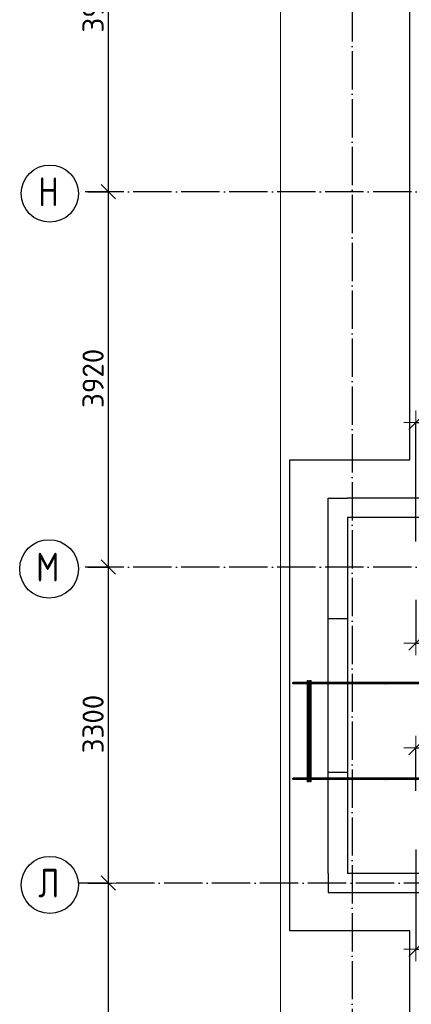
# Model space of a CAD drawing. Header units: millimetres. Extents: x -3483 to 105345, y -283423 to 72284.
# Tile 114 of 155: x 76532 to 80615, y 27134 to 37417. Entities that reach past the tile are written whole.
import ezdxf

# ---------------------------------------------------------------- set-up
doc = ezdxf.new("R2010")
doc.units = ezdxf.units.MM
doc.header["$PDMODE"] = 65
for name, pattern in [('______11', [500, 400, -50, 0, -50]), ('______2', [270, 200, -70]), ('______5', [1100, 800, -100, 100, -100])]:
    doc.linetypes.add(name, pattern=pattern)
for name, color, linetype, lineweight in [('Standard', 7, 'Continuous', 25), ('Размерная линия_ общее', 7, 'Continuous', 13), ('Стена_ общее', 7, 'Continuous', 35), ('Фундамент_ общее', 7, 'Continuous', 35)]:
    doc.layers.add(name, color=color, linetype=linetype, lineweight=lineweight)
doc.layers.add('Арм.стержн. Фиксатор', color=7, linetype='Continuous', lineweight=35, true_color=0x501e0f)
doc.layers.add('Осевая линия_ общее', color=7, linetype='______5', lineweight=13, true_color=0xa0a0a0)
doc.styles.add('ISOCPEUR', font='ISOCPEUR')
doc.dimstyles.new('DIMSTYLE_4', dxfattribs={"dimtxt": 220, "dimasz": 250, "dimexe": 0, "dimexo": 0, "dimgap": 110, "dimtad": 2, "dimdec": 0, "dimrnd": 5, "dimzin": 12, "dimdsep": 46, "dimtxsty": 'ISOCPEUR', "dimblk1": 'ALL_ML_STRICH', "dimblk2": 'ALL_ML_STRICH', "dimsah": 1, "dimcen": 0, "dimclrd": 7, "dimclre": 256, "dimclrt": 7, "dimadec": 0, "dimazin": 0, "dimtfac": 1, "dimtdec": 0, "dimtix": 1, "dimtmove": 2, "dimatfit": 3, "dimfxl": 0, "dimtzin": 0, "dimlwd": 0, "dimlwe": -3, "dimarcsym": 0})
doc.dimstyles.new('DIMSTYLE_5', dxfattribs={"dimtxt": 220, "dimasz": 250, "dimexe": 0, "dimexo": 0, "dimgap": 110, "dimtad": 2, "dimdec": 0, "dimrnd": 5, "dimzin": 12, "dimdsep": 46, "dimtxsty": 'ISOCPEUR', "dimblk1": 'ALL_ML_STRICH', "dimblk2": 'ALL_ML_STRICH', "dimsah": 1, "dimcen": 0, "dimclrd": 7, "dimclre": 256, "dimclrt": 7, "dimadec": 0, "dimazin": 0, "dimtfac": 1, "dimtdec": 0, "dimtix": 1, "dimtmove": 2, "dimatfit": 3, "dimfxl": 0, "dimtvp": 1.2, "dimtzin": 0, "dimlwd": 0, "dimlwe": -3, "dimarcsym": 0})

# ---------------------------------------------------------------- blocks, each defined once
blk = doc.blocks.new('ALL_ML_STRICH')
at = {"color": 0, "linetype": 'ByBlock', "lineweight": -2}
for p, q in [((0, -0.5), (0, 0.5)), ((-1, 0), (0.5, 0)), ((-0.3, -0.3), (0.3, 0.3))]:
    blk.add_line(p, q, dxfattribs=at)
blk = doc.blocks.new('*D138')
at = {"layer": 'DEFPOINTS', "color": 7, "linetype": 'Continuous', "lineweight": 13, "transparency": 33554687}
for p in [(77142, 28400), (77142, 25100), (77457, 25100)]:
    blk.add_point(p, dxfattribs=at)
at = {"layer": 'Размерная линия_ общее', "color": 253, "linetype": 'Continuous', "lineweight": -2, "true_color": 0xa0a0a0, "transparency": 33554687}
for p, q in [((77242, 28400), (77457, 28400)), ((77242, 25100), (77457, 25100))]:
    blk.add_line(p, q, dxfattribs=at)
at = {"layer": 'Размерная линия_ общее', "color": 7, "linetype": 'Continuous', "lineweight": -2, "transparency": 33554687}
blk.add_line((77457, 25100), (77457, 28400), dxfattribs=at)
at = {"layer": 'Размерная линия_ общее', "color": 7, "linetype": 'Continuous', "lineweight": 13, "transparency": 33554687, "xscale": 250, "yscale": 250, "zscale": 250}
for p, rotation in [((77457, 28400), 90), ((77457, 25100), 270)]:
    blk.add_blockref('ALL_ML_STRICH', p, dxfattribs=dict(at, rotation=rotation))
at = {"layer": 'Размерная линия_ общее', "color": 7, "linetype": 'Continuous', "lineweight": 13, "transparency": 33554687, "insert": (77297, 26761), "char_height": 220, "width": 880, "attachment_point": 5, "rotation": 90, "style": 'ISOCPEUR'}
blk.add_mtext('\\A1;{3300}', dxfattribs=at)
blk = doc.blocks.new('*D139')
at = {"layer": 'DEFPOINTS', "color": 7, "linetype": 'Continuous', "lineweight": 13, "transparency": 33554687}
for p in [(77142, 31700), (77142, 28400), (77457, 28400)]:
    blk.add_point(p, dxfattribs=at)
at = {"layer": 'Размерная линия_ общее', "color": 253, "linetype": 'Continuous', "lineweight": -2, "true_color": 0xa0a0a0, "transparency": 33554687}
for p, q in [((77242, 31700), (77457, 31700)), ((77242, 28400), (77457, 28400))]:
    blk.add_line(p, q, dxfattribs=at)
at = {"layer": 'Размерная линия_ общее', "color": 7, "linetype": 'Continuous', "lineweight": -2, "transparency": 33554687}
blk.add_line((77457, 28400), (77457, 31700), dxfattribs=at)
at = {"layer": 'Размерная линия_ общее', "color": 7, "linetype": 'Continuous', "lineweight": 13, "transparency": 33554687, "xscale": 250, "yscale": 250, "zscale": 250}
for p, rotation in [((77457, 31700), 90), ((77457, 28400), 270)]:
    blk.add_blockref('ALL_ML_STRICH', p, dxfattribs=dict(at, rotation=rotation))
at = {"layer": 'Размерная линия_ общее', "color": 7, "linetype": 'Continuous', "lineweight": 13, "transparency": 33554687, "insert": (77297, 30061), "char_height": 220, "width": 880, "attachment_point": 5, "rotation": 90, "style": 'ISOCPEUR'}
blk.add_mtext('\\A1;{3300}', dxfattribs=at)
blk = doc.blocks.new('*D140')
at = {"layer": 'DEFPOINTS', "color": 7, "linetype": 'Continuous', "lineweight": 13, "transparency": 33554687}
for p in [(77142, 35620), (77142, 31700), (77457, 31700)]:
    blk.add_point(p, dxfattribs=at)
at = {"layer": 'Размерная линия_ общее', "color": 253, "linetype": 'Continuous', "lineweight": -2, "true_color": 0xa0a0a0, "transparency": 33554687}
for p, q in [((77242, 35620), (77457, 35620)), ((77242, 31700), (77457, 31700))]:
    blk.add_line(p, q, dxfattribs=at)
at = {"layer": 'Размерная линия_ общее', "color": 7, "linetype": 'Continuous', "lineweight": -2, "transparency": 33554687}
blk.add_line((77457, 31700), (77457, 35620), dxfattribs=at)
at = {"layer": 'Размерная линия_ общее', "color": 7, "linetype": 'Continuous', "lineweight": 13, "transparency": 33554687, "xscale": 250, "yscale": 250, "zscale": 250}
for p, rotation in [((77457, 35620), 90), ((77457, 31700), 270)]:
    blk.add_blockref('ALL_ML_STRICH', p, dxfattribs=dict(at, rotation=rotation))
at = {"layer": 'Размерная линия_ общее', "color": 7, "linetype": 'Continuous', "lineweight": 13, "transparency": 33554687, "insert": (77297, 33671), "char_height": 220, "width": 880, "attachment_point": 5, "rotation": 90, "style": 'ISOCPEUR'}
blk.add_mtext('\\A1;{3920}', dxfattribs=at)
blk = doc.blocks.new('*D141')
at = {"layer": 'DEFPOINTS', "color": 7, "linetype": 'Continuous', "lineweight": 13, "transparency": 33554687}
for p in [(77142, 39540), (77142, 35620), (77457, 35620)]:
    blk.add_point(p, dxfattribs=at)
at = {"layer": 'Размерная линия_ общее', "color": 253, "linetype": 'Continuous', "lineweight": -2, "true_color": 0xa0a0a0, "transparency": 33554687}
for p, q in [((77242, 39540), (77457, 39540)), ((77242, 35620), (77457, 35620))]:
    blk.add_line(p, q, dxfattribs=at)
at = {"layer": 'Размерная линия_ общее', "color": 7, "linetype": 'Continuous', "lineweight": -2, "transparency": 33554687}
blk.add_line((77457, 35620), (77457, 39540), dxfattribs=at)
at = {"layer": 'Размерная линия_ общее', "color": 7, "linetype": 'Continuous', "lineweight": 13, "transparency": 33554687, "xscale": 250, "yscale": 250, "zscale": 250}
for p, rotation in [((77457, 39540), 90), ((77457, 35620), 270)]:
    blk.add_blockref('ALL_ML_STRICH', p, dxfattribs=dict(at, rotation=rotation))
at = {"layer": 'Размерная линия_ общее', "color": 7, "linetype": 'Continuous', "lineweight": 13, "transparency": 33554687, "insert": (77297, 37591), "char_height": 220, "width": 880, "attachment_point": 5, "rotation": 90, "style": 'ISOCPEUR'}
blk.add_mtext('\\A1;{3920}', dxfattribs=at)
blk = doc.blocks.new('СЛОЖНЫЙ_ОБЪЕКТ_2')
at = {"layer": 'Стена_ общее', "color": 9, "linetype": 'Continuous', "lineweight": -3, "true_color": 0xc7c7c7, "transparency": 33554687}
for p, q in [((79750, 28500), (79750, 32420)), ((79750, 32420), (79950, 32420)), ((81000, 32420), (79950, 32420)), ((79950, 32220), (79950, 28500)), ((79950, 32220), (81200, 32220)), ((79750, 28500), (79750, 28300)), ((81000, 28500), (79950, 28500)), ((79750, 28300), (81000, 28300))]:
    blk.add_line(p, q, dxfattribs=at)
at = {"layer": 'Стена_ общее', "color": 9, "linetype": '______2', "lineweight": -3, "true_color": 0xc7c7c7, "transparency": 33554687}
for p, q in [((79950, 31160), (79750, 31160)), ((79750, 29560), (79950, 29560))]:
    blk.add_line(p, q, dxfattribs=at)
blk = doc.blocks.new('*D603')
at = {"layer": 'DEFPOINTS', "color": 7, "linetype": 'Continuous', "lineweight": 13, "transparency": 33554687}
for p in [(80664, 29813), (81200, 29648), (80664, 29263)]:
    blk.add_point(p, dxfattribs=at)
at = {"layer": 'Размерная линия_ общее', "color": 253, "linetype": 'Continuous', "lineweight": -2, "true_color": 0xa0a0a0, "transparency": 33554687}
for p, q in [((80664, 29363), (80664, 29813)), ((81200, 29748), (81200, 29813))]:
    blk.add_line(p, q, dxfattribs=at)
at = {"layer": 'Размерная линия_ общее', "color": 7, "linetype": 'Continuous', "lineweight": -2, "transparency": 33554687}
blk.add_line((80664, 29813), (81200, 29813), dxfattribs=at)
at = {"layer": 'Размерная линия_ общее', "color": 7, "linetype": 'Continuous', "lineweight": 13, "transparency": 33554687, "xscale": 250, "yscale": 250, "zscale": 250, "rotation": 180}
blk.add_blockref('ALL_ML_STRICH', (80664, 29813), dxfattribs=at)
at = {"layer": 'Размерная линия_ общее', "color": 7, "linetype": 'Continuous', "lineweight": 13, "transparency": 33554687, "xscale": 250, "yscale": 250, "zscale": 250}
blk.add_blockref('ALL_ML_STRICH', (81200, 29813), dxfattribs=at)
at = {"layer": 'Размерная линия_ общее', "color": 7, "linetype": 'Continuous', "lineweight": 13, "transparency": 33554687, "insert": (80943, 29973), "char_height": 220, "width": 660, "attachment_point": 5, "style": 'ISOCPEUR'}
blk.add_mtext('\\A1;{535}', dxfattribs=at)
blk = doc.blocks.new('*D605')
at = {"layer": 'DEFPOINTS', "color": 7, "linetype": 'Continuous', "lineweight": 13, "transparency": 33554687}
for p in [(80664, 28852), (82164, 27979), (80664, 27709)]:
    blk.add_point(p, dxfattribs=at)
at = {"layer": 'Размерная линия_ общее', "color": 253, "linetype": 'Continuous', "lineweight": -2, "true_color": 0xa0a0a0, "transparency": 33554687}
for p, q in [((80664, 28752), (80664, 27709)), ((82164, 27879), (82164, 27709))]:
    blk.add_line(p, q, dxfattribs=at)
at = {"layer": 'Размерная линия_ общее', "color": 7, "linetype": 'Continuous', "lineweight": -2, "transparency": 33554687}
blk.add_line((80664, 27709), (82164, 27709), dxfattribs=at)
at = {"layer": 'Размерная линия_ общее', "color": 7, "linetype": 'Continuous', "lineweight": 13, "transparency": 33554687, "xscale": 250, "yscale": 250, "zscale": 250, "rotation": 180}
blk.add_blockref('ALL_ML_STRICH', (80664, 27709), dxfattribs=at)
at = {"layer": 'Размерная линия_ общее', "color": 7, "linetype": 'Continuous', "lineweight": 13, "transparency": 33554687, "xscale": 250, "yscale": 250, "zscale": 250}
blk.add_blockref('ALL_ML_STRICH', (82164, 27709), dxfattribs=at)
at = {"layer": 'Размерная линия_ общее', "color": 7, "linetype": 'Continuous', "lineweight": 13, "transparency": 33554687, "insert": (81040, 27979), "char_height": 220, "width": 11, "attachment_point": 1, "line_spacing_factor": 0.60241, "style": 'ISOCPEUR'}
blk.add_mtext('5х300', dxfattribs=at)
blk = doc.blocks.new('*D606')
at = {"layer": 'DEFPOINTS', "color": 7, "linetype": 'Continuous', "lineweight": 13, "transparency": 33554687}
for p in [(80664, 31457), (81200, 31072), (80664, 30907)]:
    blk.add_point(p, dxfattribs=at)
at = {"layer": 'Размерная линия_ общее', "color": 253, "linetype": 'Continuous', "lineweight": -2, "true_color": 0xa0a0a0, "transparency": 33554687}
for p, q in [((80664, 31357), (80664, 30907)), ((81200, 30972), (81200, 30907))]:
    blk.add_line(p, q, dxfattribs=at)
at = {"layer": 'Размерная линия_ общее', "color": 7, "linetype": 'Continuous', "lineweight": -2, "transparency": 33554687}
blk.add_line((80664, 30907), (81200, 30907), dxfattribs=at)
at = {"layer": 'Размерная линия_ общее', "color": 7, "linetype": 'Continuous', "lineweight": 13, "transparency": 33554687, "xscale": 250, "yscale": 250, "zscale": 250, "rotation": 180}
blk.add_blockref('ALL_ML_STRICH', (80664, 30907), dxfattribs=at)
at = {"layer": 'Размерная линия_ общее', "color": 7, "linetype": 'Continuous', "lineweight": 13, "transparency": 33554687, "xscale": 250, "yscale": 250, "zscale": 250}
blk.add_blockref('ALL_ML_STRICH', (81200, 30907), dxfattribs=at)
at = {"layer": 'Размерная линия_ общее', "color": 7, "linetype": 'Continuous', "lineweight": 13, "transparency": 33554687, "insert": (80943, 31067), "char_height": 220, "width": 660, "attachment_point": 5, "style": 'ISOCPEUR'}
blk.add_mtext('\\A1;{535}', dxfattribs=at)
blk = doc.blocks.new('*D608')
at = {"layer": 'DEFPOINTS', "color": 7, "linetype": 'Continuous', "lineweight": 13, "transparency": 33554687}
for p in [(80664, 33211), (82164, 32741), (80664, 31868)]:
    blk.add_point(p, dxfattribs=at)
at = {"layer": 'Размерная линия_ общее', "color": 253, "linetype": 'Continuous', "lineweight": -2, "true_color": 0xa0a0a0, "transparency": 33554687}
for p, q in [((80664, 31968), (80664, 33211)), ((82164, 32841), (82164, 33211))]:
    blk.add_line(p, q, dxfattribs=at)
at = {"layer": 'Размерная линия_ общее', "color": 7, "linetype": 'Continuous', "lineweight": -2, "transparency": 33554687}
blk.add_line((80664, 33211), (82164, 33211), dxfattribs=at)
at = {"layer": 'Размерная линия_ общее', "color": 7, "linetype": 'Continuous', "lineweight": 13, "transparency": 33554687, "xscale": 250, "yscale": 250, "zscale": 250, "rotation": 180}
blk.add_blockref('ALL_ML_STRICH', (80664, 33211), dxfattribs=at)
at = {"layer": 'Размерная линия_ общее', "color": 7, "linetype": 'Continuous', "lineweight": 13, "transparency": 33554687, "xscale": 250, "yscale": 250, "zscale": 250}
blk.add_blockref('ALL_ML_STRICH', (82164, 33211), dxfattribs=at)
at = {"layer": 'Размерная линия_ общее', "color": 7, "linetype": 'Continuous', "lineweight": 13, "transparency": 33554687, "insert": (81040, 33481), "char_height": 220, "width": 11, "attachment_point": 1, "line_spacing_factor": 0.60241, "style": 'ISOCPEUR'}
blk.add_mtext('5х300', dxfattribs=at)

msp = doc.modelspace()

# ---------------------------------------------------------------- hatches: boundary and pattern name
at = {"layer": 'Арм.стержн. Фиксатор', "linetype": 'Continuous', "lineweight": 35, "transparency": 33554687}
for points in [[(79556, 30478), (79555.5, 30480.3), (79554.2, 30482.2), (79552.3, 30483.5), (79550, 30484), (79547.7, 30483.5), (79545.8, 30482.2), (79544.5, 30480.3), (79544, 30478), (79544.5, 30475.7), (79545.8, 30473.8), (79547.7, 30472.5), (79550, 30472), (79552.3, 30472.5), (79554.2, 30473.8), (79555.5, 30475.7)], [(79956, 30478), (79955.5, 30480.3), (79954.2, 30482.2), (79952.3, 30483.5), (79950, 30484), (79947.7, 30483.5), (79945.8, 30482.2), (79944.5, 30480.3), (79944, 30478), (79944.5, 30475.7), (79945.8, 30473.8), (79947.7, 30472.5), (79950, 30472), (79952.3, 30472.5), (79954.2, 30473.8), (79955.5, 30475.7)], [(80356, 30478), (80355.5, 30480.3), (80354.2, 30482.2), (80352.3, 30483.5), (80350, 30484), (80347.7, 30483.5), (80345.8, 30482.2), (80344.5, 30480.3), (80344, 30478), (80344.5, 30475.7), (80345.8, 30473.8), (80347.7, 30472.5), (80350, 30472), (80352.3, 30472.5), (80354.2, 30473.8), (80355.5, 30475.7)], [(79556, 29478), (79555.5, 29480.3), (79554.2, 29482.2), (79552.3, 29483.5), (79550, 29484), (79547.7, 29483.5), (79545.8, 29482.2), (79544.5, 29480.3), (79544, 29478), (79544.5, 29475.7), (79545.8, 29473.8), (79547.7, 29472.5), (79550, 29472), (79552.3, 29472.5), (79554.2, 29473.8), (79555.5, 29475.7)], [(79956, 29478), (79955.5, 29480.3), (79954.2, 29482.2), (79952.3, 29483.5), (79950, 29484), (79947.7, 29483.5), (79945.8, 29482.2), (79944.5, 29480.3), (79944, 29478), (79944.5, 29475.7), (79945.8, 29473.8), (79947.7, 29472.5), (79950, 29472), (79952.3, 29472.5), (79954.2, 29473.8), (79955.5, 29475.7)], [(80356, 29478), (80355.5, 29480.3), (80354.2, 29482.2), (80352.3, 29483.5), (80350, 29484), (80347.7, 29483.5), (80345.8, 29482.2), (80344.5, 29480.3), (80344, 29478), (80344.5, 29475.7), (80345.8, 29473.8), (80347.7, 29472.5), (80350, 29472), (80352.3, 29472.5), (80354.2, 29473.8), (80355.5, 29475.7)]]:
    msp.add_hatch(color=22, dxfattribs=at).paths.add_polyline_path(points)

# ---------------------------------------------------------------- linework, layer by layer
at = {"layer": 'Standard', "color": 7, "linetype": 'Continuous', "lineweight": 13, "transparency": 33554687}
msp.add_lwpolyline([(79250, -750), (105250, -750), (105250, 46690), (79250, 46690), (79250, -750)], dxfattribs=at)
at = {"layer": 'Арм.стержн. Фиксатор', "color": 22, "linetype": 'Continuous', "lineweight": 35, "transparency": 33554687}
for points in [[(79380, 30496), (94470, 30496), (94470, 30484), (79380, 30484), (79380, 30496)], [(79380, 30496), (94470, 30496), (94470, 30484), (79380, 30484), (79380, 30496)], [(79544, 30512.9), (79544, 29460.8), (79532, 29460.8), (79532, 30512.9), (79544, 30512.9)], [(79556, 29461.1), (79556, 30513.1), (79568, 30513.1), (79568, 29461.1), (79556, 29461.1)], [(79380, 29496), (94470, 29496), (94470, 29484), (79380, 29484), (79380, 29496)], [(79380, 29496), (94470, 29496), (94470, 29484), (79380, 29484), (79380, 29496)]]:
    msp.add_lwpolyline(points, dxfattribs=at)
at = {"layer": 'Осевая линия_ общее', "color": 253, "linetype": '______11', "lineweight": -3, "true_color": 0xa0a0a0, "transparency": 33554687}
for p, q in [((80000, 46590), (80000, -2827.9)), ((96620, 35620), (77142.2, 35620)), ((96620, 31700), (77142.2, 31700)), ((94940, 28400), (77142.2, 28400))]:
    msp.add_line(p, q, dxfattribs=at)
at = {"layer": 'Осевая линия_ общее', "color": 7, "linetype": 'Continuous', "lineweight": -3, "transparency": 33554687}
for centre, radius in [((76846, 35600.5), 298.8), ((76838, 31680.5), 305.8), ((76846, 28380.5), 298.8)]:
    msp.add_circle(centre, radius, dxfattribs=at)
at = {"layer": 'Фундамент_ общее', "color": 7, "lineweight": 25, "transparency": 33554687}
for p, q in [((80600, 32820), (80600, 38420)), ((79350, 27900), (79350, 32820)), ((79350, 32820), (80600, 32820)), ((80600, 27900), (79350, 27900)), ((80600, 22300), (80600, 27900))]:
    msp.add_line(p, q, dxfattribs=at)
at = {"layer": 'Фундамент_ общее', "color": 7, "linetype": 'Continuous', "lineweight": 25, "transparency": 33554687}
for p, q in [((80600, 32820), (80600, 38420)), ((79350, 27900), (79350, 32820)), ((79350, 32820), (80600, 32820)), ((80600, 27900), (79350, 27900)), ((80600, 22300), (80600, 27900))]:
    msp.add_line(p, q, dxfattribs=at)

# ---------------------------------------------------------------- block references
at = {"layer": 'Стена_ общее', "color": 9, "linetype": 'Continuous', "lineweight": -3, "true_color": 0xc7c7c7, "transparency": 33554687}
msp.add_blockref('СЛОЖНЫЙ_ОБЪЕКТ_2', (0, 0), dxfattribs=at)

# ---------------------------------------------------------------- texts
at = {"layer": 'Осевая линия_ общее', "color": 7, "linetype": 'Continuous', "lineweight": -3, "transparency": 33554687, "char_height": 300, "attachment_point": 7, "style": 'ISOCPEUR'}
for s, insert, width in [('\\W0.80;Н', (76726, 35470), 359.833), ('\\W0.82;М', (76703, 31550), 392.646), ('\\W0.80;Л', (76726, 28250), 359.833)]:
    msp.add_mtext(s, dxfattribs=dict(at, insert=insert, width=width))

# ---------------------------------------------------------------- dimensions: what is measured, and where the dimension line sits
at = {"layer": 'Размерная линия_ общее', "color": 7, "linetype": 'Continuous', "lineweight": 13, "transparency": 33554687}
for base, p1, p2, picture, middle in [((77457.3, 39540), (77242.2, 35620), (77242.2, 39540), '*D141', (77297.3, 37591)), ((77457.3, 35620), (77242.2, 31700), (77242.2, 35620), '*D140', (77297.3, 33671)), ((77457.3, 31700), (77242.2, 28400), (77242.2, 31700), '*D139', (77297.3, 30061)), ((77457.3, 28400), (77242.2, 25100), (77242.2, 28400), '*D138', (77297.3, 26761))]:
    dim = msp.add_linear_dim(base=base, p1=p1, p2=p2, angle=90, dimstyle='DIMSTYLE_4', override={"dimpost": '<>', "dimclrd": 7, "dimclre": 253, "dimclrt": 7, "dimlwd": 0, "dimlwe": 65533}, dxfattribs=at)
    dim.commit()
    dim.dimension.update_dxf_attribs({"geometry": picture, "text_midpoint": middle, "dimtype": 160})
for base, p1, p2, picture, middle in [((82164, 33211.4), (80664, 31967.7), (82164, 32840.6), '*D608', (81414, 33321.4)), ((82164, 27708.6), (80664, 28752.3), (82164, 27879.4), '*D605', (81414, 27818.6))]:
    dim = msp.add_linear_dim(base=base, p1=p1, p2=p2, text='5х300', dimstyle='DIMSTYLE_4', override={"dimpost": '<>', "dimclrd": 7, "dimclre": 253, "dimclrt": 7, "dimlwd": 0, "dimlwe": 65533}, dxfattribs=at)
    dim.commit()
    dim.dimension.update_dxf_attribs({"geometry": picture, "text_midpoint": middle, "dimtype": 160})
for base, p1, p2, picture, middle in [((81200, 30907.4), (80664, 31357), (81200, 30972.3), '*D606', (80943, 31067.4)), ((81200, 29812.6), (80664, 29363), (81200, 29747.7), '*D603', (80943, 29972.6))]:
    dim = msp.add_linear_dim(base=base, p1=p1, p2=p2, dimstyle='DIMSTYLE_5', override={"dimpost": '<>', "dimclrd": 7, "dimclre": 253, "dimclrt": 7, "dimlwd": 0, "dimlwe": 65533}, dxfattribs=at)
    dim.commit()
    dim.dimension.update_dxf_attribs({"geometry": picture, "text_midpoint": middle, "dimtype": 160})

doc.saveas('drawing.dxf')
